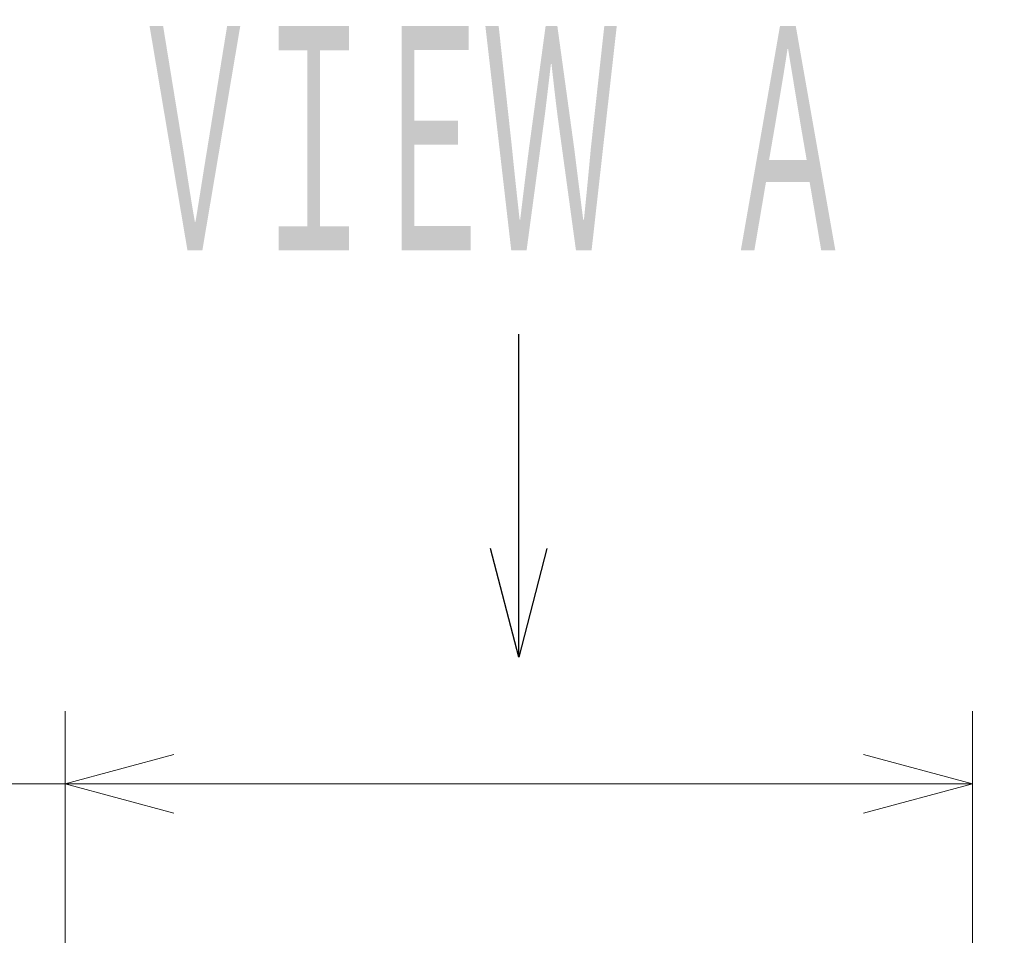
# Model space of a CAD drawing. Header units: millimetres. Extents: x 0 to 840, y 0 to 594.
# Tile 46 of 139: x 165 to 192, y 367 to 392. Entities that reach past the tile are written whole.
import ezdxf

# ---------------------------------------------------------------- set-up
doc = ezdxf.new("R2010")
doc.units = ezdxf.units.MM
doc.header["$LTSCALE"] = 0.36378
doc.layers.add('NoLayerName_001', color=7, linetype='Continuous')
doc.styles.get("Standard").update_dxf_attribs({"font": 'txt', "bigfont": 'extfont2'})
doc.dimstyles.get("Standard").update_dxf_attribs({"dimtxt": 2.5, "dimasz": 2.5, "dimexe": 1, "dimexo": 1, "dimtad": 1, "dimdec": 3, "dimzin": 0, "dimdsep": 46, "dimtxsty": 'Standard', "dimcen": 2.5, "dimadec": 3, "dimazin": 0, "dimtfac": 0.75, "dimtdec": 3, "dimtmove": 0, "dimatfit": 3, "dimfxl": 1, "dimarcsym": 0})

# ---------------------------------------------------------------- blocks, each defined once
blk = doc.blocks.new('_OPEN30')
at = {"color": 0, "linetype": 'ByBlock', "lineweight": -2}
for p, q in [((-1, 0.267949), (0, 0)), ((0, 0), (-1, -0.267949)), ((0, 0), (-1, 0))]:
    blk.add_line(p, q, dxfattribs=at)
blk = doc.blocks.new('*D84')
at = {"layer": 'Defpoints', "color": 0}
for p in [(166.199, 370.817), (166.199, 349.219), (191.199, 347.919)]:
    blk.add_point(p, dxfattribs=at)
at = {"layer": 'NoLayerName_001', "color": 0, "linetype": 'Continuous', "lineweight": 13}
for p, q in [((166.199, 351.219), (166.199, 372.817)), ((191.199, 349.919), (191.199, 372.817)), ((166.199, 370.817), (147, 370.817)), ((188.199, 370.817), (169.199, 370.817))]:
    blk.add_line(p, q, dxfattribs=at)
at = {"layer": 'NoLayerName_001', "color": 0, "lineweight": 13, "xscale": 3, "yscale": 3, "zscale": 3, "rotation": 180}
blk.add_blockref('_OPEN30', (166.199, 370.817), dxfattribs=at)
at = {"layer": 'NoLayerName_001', "color": 0, "lineweight": 13, "xscale": 3, "yscale": 3, "zscale": 3}
blk.add_blockref('_OPEN30', (191.199, 370.817), dxfattribs=at)
at = {"layer": 'NoLayerName_001', "color": 0, "lineweight": 13, "insert": (153.533, 376.317), "char_height": 7, "attachment_point": 5}
blk.add_mtext('\\W0.8000;25', dxfattribs=at)

msp = doc.modelspace()

# ---------------------------------------------------------------- texts
at = {"layer": 'NoLayerName_001', "color": 3, "lineweight": 13, "insert": (64.7655, 391.0396), "char_height": 7, "attachment_point": 7, "line_spacing_factor": 0.857143}
msp.add_mtext('\\A1;\\W0.5000;\\LＲＥＣＥＰＴＡＣＬＥ\u3000ＳＩＺＥ：Ｍ１２\\l\\P\\LＨＯＵＳＩＮＧ：ＳＡＣＣ－ＭＳＱ－Ｍ１２ＭＳ－２５－３，２\u3000ＳＣＯ\\l\\P\\LＭＡＫＥＲ：ＰＨＯＥＮＩＸ\u3000ＣＯＮＴＡＣＴ\\l', dxfattribs=at)
at = {"layer": 'NoLayerName_001', "color": 3, "lineweight": 13, "insert": (167.8491, 384.8383), "char_height": 7, "attachment_point": 7}
msp.add_mtext('\\A1;\\W0.5000;\\T0.8333;ＶＩＥＷ\u3000Ａ', dxfattribs=at)

# ---------------------------------------------------------------- dimensions: what is measured, and where the dimension line sits
at = {"layer": 'NoLayerName_001', "color": 3, "linetype": 'Continuous', "lineweight": 13}
dim = msp.add_linear_dim(base=(166.1991, 370.8168), p1=(191.1991, 347.919), p2=(166.1991, 349.219), angle=180, text='\\W0.8000;<>', dimstyle='Standard', override={"dimtxt": 7, "dimasz": 3, "dimexe": 2, "dimexo": 2, "dimgap": 2, "dimzin": 8, "dimblk": 'OPEN30', "dimclrd": 0, "dimclre": 0, "dimclrt": 0, "dimtp": 0, "dimtm": 0, "dimlwd": 13, "dimlwe": 13}, dxfattribs=at)
dim.commit()
dim.dimension.update_dxf_attribs({"geometry": '*D84', "text_midpoint": (153.5332, 370.8168), "dimtype": 160})

# ---------------------------------------------------------------- leaders
msp.add_leader([(178.6991, 374.3003), (178.6991, 383.2026)], dimstyle='Standard', override={"dimasz": 3, "dimldrblk": 'OPEN30'}, dxfattribs=at)

doc.saveas('drawing.dxf')
